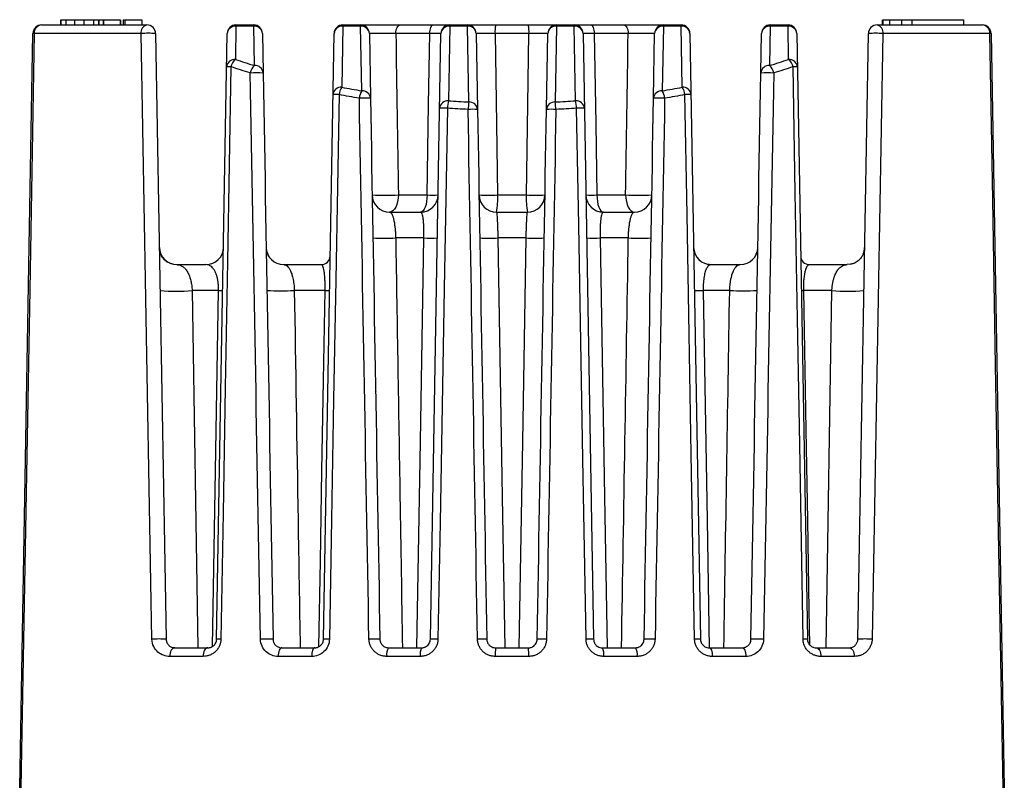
# Paper-space layout '_Izquierda' of a CAD drawing. Header units: millimetres. Extents: x -41 to 41, y -37.2 to 55.1.
# Tile 2 of 2: x -28.2 to 28.2, y 11.3 to 55.1. Entities that reach past the tile are written whole.
import ezdxf

# ---------------------------------------------------------------- set-up
doc = ezdxf.new("R2010")
doc.units = ezdxf.units.MM

psp = doc.layouts.new('_Izquierda')

# ---------------------------------------------------------------- linework, layer by layer
at = {"color": 7, "linetype": 'Continuous', "lineweight": 25}
for p, q in [((-26.897, 54.806), (-20.88, 54.806)), ((-25.819, 55.106), (-25.819, 54.806)), ((-25.792, 55.106), (-25.792, 54.806)), ((-25.519, 55.106), (-25.519, 54.806)), ((-25.027, 55.106), (-25.027, 54.806)), ((-24.481, 55.106), (-24.481, 54.806)), ((-23.934, 55.106), (-23.934, 54.806)), ((-23.638, 55.106), (-23.638, 54.806)), ((-23.63, 55.106), (-23.63, 54.806)), ((-23.63, 55.106), (-23.63, 54.806)), ((-23.622, 55.106), (-23.622, 54.806)), ((-23.37, 55.106), (-23.37, 54.806)), ((-23.37, 55.106), (-23.369, 55.106)), ((-23.366, 55.106), (-23.366, 54.806)), ((-23.366, 55.106), (-22.404, 55.106)), ((-23.366, 55.106), (-23.366, 54.806)), ((-22.404, 55.106), (-22.404, 54.806)), ((-22.39, 55.106), (-22.39, 54.806)), ((-22.231, 55.106), (-22.231, 54.806)), ((-22.231, 55.106), (-22.185, 55.106)), ((-22.133, 55.106), (-22.133, 54.806)), ((-22.133, 55.106), (-21.17, 55.106)), ((-22.133, 55.106), (-22.133, 54.806)), ((-21.17, 55.106), (-21.17, 54.806)), ((-15.786, 54.739), (-15.82, 52.838)), ((-15.786, 54.806), (-15.786, 54.739)), ((-15.786, 54.806), (-14.769, 54.806)), ((-14.769, 54.739), (-15.786, 54.739)), ((-14.769, 54.806), (-14.769, 54.739)), ((-14.73, 52.484), (-14.769, 54.739)), ((-9.675, 54.739), (-9.736, 51.247)), ((-9.675, 54.739), (-9.675, 54.806)), ((-9.675, 54.806), (-8.658, 54.806)), ((-8.658, 54.739), (-9.675, 54.739)), ((-8.658, 54.739), (-8.658, 54.806)), ((-8.594, 51.044), (-8.658, 54.739)), ((-6.384, 54.806), (-4.516, 54.806)), ((-3.564, 54.739), (-3.639, 50.47)), ((-3.564, 54.806), (-3.564, 54.739)), ((-3.564, 54.806), (-2.547, 54.806)), ((-2.547, 54.739), (-3.564, 54.739)), ((-2.547, 54.806), (-2.547, 54.739)), ((-2.471, 50.403), (-2.547, 54.739)), ((-0.934, 54.806), (0.934, 54.806)), ((2.547, 54.739), (2.471, 50.403)), ((2.547, 54.806), (2.547, 54.739)), ((2.547, 54.806), (3.564, 54.806)), ((3.564, 54.739), (2.547, 54.739)), ((3.564, 54.806), (3.564, 54.739)), ((3.639, 50.47), (3.564, 54.739)), ((4.516, 54.806), (6.384, 54.806)), ((8.658, 54.739), (8.594, 51.044)), ((8.658, 54.806), (8.658, 54.739)), ((8.658, 54.806), (9.675, 54.806)), ((9.675, 54.739), (8.658, 54.739)), ((9.675, 54.806), (9.675, 54.739)), ((9.736, 51.247), (9.675, 54.739)), ((14.769, 54.739), (14.73, 52.484)), ((14.769, 54.806), (15.786, 54.806)), ((14.769, 54.806), (14.769, 54.739)), ((15.786, 54.739), (14.769, 54.739)), ((15.786, 54.806), (15.786, 54.739)), ((15.82, 52.838), (15.786, 54.739)), ((20.88, 54.806), (26.897, 54.806)), ((21.17, 55.106), (21.17, 54.806)), ((21.208, 55.106), (21.208, 54.806)), ((21.588, 55.106), (21.588, 54.806)), ((22.273, 55.106), (22.273, 54.806)), ((22.859, 55.106), (22.859, 54.806)), ((22.859, 55.106), (25.819, 55.106)), ((25.812, 55.106), (25.812, 54.806)), ((25.819, 55.106), (25.819, 54.806)), ((-28.149, 11.206), (-27.397, 54.314)), ((-21.213, 54.314), (-27.325, 54.314)), ((-16.891, 19.697), (-16.286, 54.314)), ((-14.269, 54.314), (-14.23, 52.06)), ((-10.779, 19.697), (-10.175, 54.314)), ((-8.158, 54.314), (-8.094, 50.62)), ((-4.699, 54.314), (-6.642, 54.314)), ((-4.668, 19.697), (-4.064, 54.314)), ((-2.047, 54.314), (-1.971, 49.979)), ((0.972, 54.314), (-0.972, 54.314)), ((1.971, 49.979), (2.047, 54.314)), ((4.064, 54.314), (4.668, 19.697)), ((6.642, 54.314), (4.699, 54.314)), ((8.094, 50.62), (8.158, 54.314)), ((10.175, 54.314), (10.779, 19.697)), ((14.23, 52.06), (14.269, 54.314)), ((16.286, 54.314), (16.891, 19.697)), ((27.325, 54.314), (21.213, 54.314)), ((27.397, 54.314), (28.149, 11.206)), ((-6.498, 45.088), (-4.852, 45.088)), ((-0.823, 45.088), (0.823, 45.088)), ((4.852, 45.088), (6.498, 45.088)), ((-6.997, 44.106), (-5.225, 44.106)), ((-0.886, 44.106), (0.886, 44.106)), ((5.225, 44.106), (6.997, 44.106)), ((-5.039, 42.632), (-6.652, 42.632)), ((0.807, 42.632), (-0.807, 42.632)), ((6.652, 42.632), (5.039, 42.632)), ((-19.953, 41.486), (-20.092, 41.726)), ((13.981, 41.725), (13.94, 41.657)), ((-19.167, 41.106), (-17.5, 41.106)), ((-13.056, 41.106), (-10.897, 41.106)), ((11.388, 41.106), (13.056, 41.106)), ((17.008, 41.106), (19.167, 41.106)), ((-16.781, 39.632), (-18.294, 39.632)), ((-18.294, 39.632), (-17.965, 19.206)), ((-10.689, 39.632), (-12.448, 39.632)), ((12.448, 39.632), (10.935, 39.632)), ((18.294, 39.632), (16.664, 39.632)), ((17.965, 19.206), (18.294, 39.632)), ((-7.765, 33.819), (-7.824, 33.856)), ((-19.276, 19.206), (-17.391, 19.206)), ((-13.165, 19.206), (-11.279, 19.206)), ((-7.054, 19.206), (-5.168, 19.206)), ((-0.943, 19.206), (0.943, 19.206)), ((5.168, 19.206), (7.054, 19.206)), ((11.279, 19.206), (13.165, 19.206)), ((17.391, 19.206), (19.276, 19.206)), ((-17.662, 18.714), (-19.577, 18.714)), ((-11.456, 18.714), (-13.371, 18.714)), ((-5.249, 18.714), (-7.164, 18.714)), ((0.958, 18.714), (-0.958, 18.714)), ((7.164, 18.714), (5.249, 18.714)), ((13.371, 18.714), (11.456, 18.714)), ((19.577, 18.714), (17.662, 18.714)), ((-28.133, 12.157), (-28.153, 11.376)), ((28.133, 12.157), (28.153, 11.376)), ((-28.153, 11.376), (-28.146, 11.375)), ((-28.148, 11.561), (-28.143, 11.561)), ((28.143, 11.561), (28.148, 11.561)), ((28.146, 11.375), (28.153, 11.376))]:
    psp.add_line(p, q, dxfattribs=at)
at = {"color": 7, "linetype": 'Continuous', "lineweight": 25, "flags": 128}
for points in [[(-6.642, 54.314), (-6.636, 54.411), (-6.621, 54.503), (-6.597, 54.588), (-6.565, 54.662), (-6.526, 54.723), (-6.481, 54.768), (-6.434, 54.796), (-6.384, 54.806)], [(-4.699, 54.314), (-4.695, 54.411), (-4.684, 54.503), (-4.667, 54.588), (-4.644, 54.662), (-4.617, 54.723), (-4.585, 54.768), (-4.551, 54.796), (-4.516, 54.806)], [(4.516, 54.806), (4.551, 54.796), (4.585, 54.768), (4.617, 54.723), (4.644, 54.662), (4.667, 54.588), (4.684, 54.503), (4.695, 54.411), (4.699, 54.314)], [(6.384, 54.806), (6.434, 54.796), (6.481, 54.768), (6.526, 54.723), (6.565, 54.662), (6.597, 54.588), (6.621, 54.503), (6.636, 54.411), (6.642, 54.314)], [(-27.325, 54.314), (-27.581, 39.657), (-27.747, 30.174), (-27.913, 20.69), (-28.079, 11.206)], [(-4.852, 45.088), (-4.766, 50.255), (-4.699, 54.314)], [(-0.972, 54.314), (-0.888, 49.148), (-0.823, 45.088)], [(0.823, 45.088), (0.906, 50.255), (0.972, 54.314)], [(4.699, 54.314), (4.785, 49.148), (4.852, 45.088)], [(28.079, 11.206), (27.823, 25.863), (27.657, 35.347), (27.491, 44.831), (27.325, 54.314)], [(-16.071, 52.414), (-16.267, 41.29), (-16.394, 34.092), (-16.52, 26.895), (-16.647, 19.697)], [(16.647, 19.697), (16.451, 30.821), (16.324, 38.018), (16.198, 45.216), (16.071, 52.414)], [(-9.891, 50.823), (-10.078, 40.24), (-10.199, 33.393), (-10.319, 26.545), (-10.44, 19.697)], [(10.44, 19.697), (10.253, 30.28), (10.133, 37.128), (10.012, 43.975), (9.891, 50.823)], [(-3.697, 50.045), (-3.879, 39.727), (-3.997, 33.05), (-4.115, 26.374), (-4.234, 19.697)], [(4.234, 19.697), (4.051, 30.015), (3.933, 36.692), (3.815, 43.369), (3.697, 50.045)], [(-6.498, 45.088), (-6.509, 44.896), (-6.539, 44.711), (-6.585, 44.541), (-6.647, 44.392), (-6.723, 44.271), (-6.808, 44.18), (-6.901, 44.125), (-6.997, 44.106)], [(-4.852, 45.088), (-4.861, 44.896), (-4.883, 44.711), (-4.917, 44.541), (-4.964, 44.392), (-5.02, 44.271), (-5.084, 44.18), (-5.153, 44.125), (-5.225, 44.106)], [(4.852, 45.088), (4.861, 44.896), (4.883, 44.711), (4.917, 44.541), (4.964, 44.392), (5.02, 44.271), (5.084, 44.18), (5.153, 44.125), (5.225, 44.106)], [(6.498, 45.088), (6.509, 44.896), (6.539, 44.711), (6.585, 44.541), (6.647, 44.392), (6.723, 44.271), (6.808, 44.18), (6.901, 44.125), (6.997, 44.106)], [(-5.434, 19.206), (-5.235, 31.001), (-5.039, 42.632)], [(-0.807, 42.632), (-0.56, 27.828), (-0.416, 19.206)], [(0.416, 19.206), (0.613, 31.001), (0.807, 42.632)], [(5.039, 42.632), (5.288, 27.828), (5.434, 19.206)], [(19.508, 41.166), (19.36, 41.125), (19.167, 41.106)], [(-17.132, 19.284), (-16.959, 29.321), (-16.781, 39.632)], [(-11.04, 19.276), (-10.956, 24.165), (-10.867, 29.321), (-10.778, 34.476), (-10.689, 39.632)], [(10.935, 39.632), (11.159, 26.508), (11.284, 19.206)], [(16.664, 39.632), (16.803, 31.664), (16.892, 26.508), (16.982, 21.353), (17.016, 19.376)], [(-19.276, 19.206), (-19.334, 19.196), (-19.39, 19.168), (-19.442, 19.123), (-19.487, 19.062), (-19.525, 18.988), (-19.553, 18.903), (-19.57, 18.811), (-19.577, 18.714)], [(-17.391, 19.206), (-17.443, 19.196), (-17.493, 19.168), (-17.54, 19.123), (-17.581, 19.062), (-17.615, 18.988), (-17.64, 18.903), (-17.656, 18.811), (-17.662, 18.714)], [(-13.165, 19.206), (-13.205, 19.196), (-13.243, 19.168), (-13.278, 19.123), (-13.309, 19.062), (-13.335, 18.988), (-13.354, 18.903), (-13.366, 18.811), (-13.371, 18.714)], [(-11.279, 19.206), (-11.313, 19.196), (-11.346, 19.168), (-11.376, 19.123), (-11.403, 19.062), (-11.425, 18.988), (-11.441, 18.903), (-11.452, 18.811), (-11.456, 18.714)], [(11.279, 19.206), (11.313, 19.196), (11.346, 19.168), (11.376, 19.123), (11.403, 19.062), (11.425, 18.988), (11.441, 18.903), (11.452, 18.811), (11.456, 18.714)], [(13.165, 19.206), (13.205, 19.196), (13.243, 19.168), (13.278, 19.123), (13.309, 19.062), (13.335, 18.988), (13.354, 18.903), (13.366, 18.811), (13.371, 18.714)], [(17.391, 19.206), (17.443, 19.196), (17.493, 19.168), (17.54, 19.123), (17.581, 19.062), (17.615, 18.988), (17.64, 18.903), (17.656, 18.811), (17.662, 18.714)], [(19.276, 19.206), (19.334, 19.196), (19.39, 19.168), (19.442, 19.123), (19.487, 19.062), (19.525, 18.988), (19.553, 18.903), (19.57, 18.811), (19.577, 18.714)]]:
    psp.add_lwpolyline(points, dxfattribs=at)
at = {"color": 7, "linetype": 'Continuous', "lineweight": 25}
for centre, radius, start, end in [((-26.897, 54.306), 0.5, 90, 179), ((-26.859, 54.34), 0.467, 94.6584, 183.1805), ((-20.778, 54.378), 0.44, 103.4695, 188.3538), ((-20.88, 54.306), 0.5, 1, 90), ((-15.786, 54.306), 0.5, 90, 179), ((-15.819, 54.271), 0.469, 85.9672, 174.6755), ((-14.769, 54.306), 0.5, 1, 90), ((-14.736, 54.271), 0.469, 5.3245, 94.0328), ((-9.675, 54.306), 0.5, 90, 179), ((-9.708, 54.271), 0.469, 85.9672, 174.6755), ((-8.658, 54.306), 0.5, 1, 90), ((-8.625, 54.271), 0.469, 5.3245, 94.0328), ((-3.564, 54.306), 0.5, 90, 179), ((-3.597, 54.271), 0.469, 85.9672, 174.6755), ((-2.547, 54.306), 0.5, 1, 90), ((-2.514, 54.271), 0.469, 5.3245, 94.0328), ((0.673, 54.435), 1.649, 167.0112, 184.1968), ((-0.673, 54.435), 1.649, 355.8032, 12.9888), ((2.547, 54.306), 0.5, 90, 179), ((2.514, 54.271), 0.469, 85.9672, 174.6755), ((3.564, 54.306), 0.5, 1, 90), ((3.597, 54.271), 0.469, 5.3245, 94.0328), ((8.658, 54.306), 0.5, 90, 179), ((8.625, 54.271), 0.469, 85.9672, 174.6755), ((9.675, 54.306), 0.5, 1, 90), ((9.708, 54.271), 0.469, 5.3245, 94.0328), ((14.769, 54.306), 0.5, 90, 179), ((14.736, 54.271), 0.469, 85.9672, 174.6755), ((15.786, 54.306), 0.5, 1, 90), ((15.819, 54.271), 0.469, 5.3245, 94.0328), ((20.88, 54.306), 0.5, 90, 179), ((20.778, 54.378), 0.44, 351.6462, 76.5305), ((26.859, 54.34), 0.467, 356.8195, 85.3416), ((26.897, 54.306), 0.5, 1, 90), ((-27.361, 52.768), 1.547, 88.6732, 91.3268), ((-20.797, 48.432), 5.897, 85.953, 94.047), ((20.797, 48.432), 5.897, 85.953, 94.047), ((27.361, 52.768), 1.547, 88.6732, 91.3268), ((-15.853, 52.37), 0.469, 85.9672, 174.6755), ((-16.195, 47.756), 4.66, 88.4732, 91.5268), ((-15.299, 52.242), 0.791, 131.1722, 167.4871), ((-14.16, 51.892), 0.821, 133.9372, 168.2573), ((-14.697, 52.016), 0.469, 5.3245, 94.0328), ((14.697, 52.016), 0.469, 85.9672, 174.6755), ((14.16, 51.892), 0.821, 11.7427, 46.0628), ((15.853, 52.37), 0.469, 5.3245, 94.0328), ((15.299, 52.242), 0.791, 12.5129, 48.8278), ((16.195, 47.756), 4.66, 88.4732, 91.5268), ((-14.597, 45.09), 6.979, 86.9851, 93.0149), ((14.597, 45.09), 6.979, 86.9851, 93.0149), ((-9.769, 50.78), 0.469, 85.9672, 174.6755), ((-8.83, 50.677), 1.071, 147.7969, 172.1315), ((9.769, 50.78), 0.469, 5.3245, 94.0328), ((8.83, 50.677), 1.071, 7.8685, 32.2031), ((-10.064, 44.914), 5.912, 88.327, 91.673), ((-7.56, 50.478), 1.179, 151.26, 173.0595), ((-8.561, 50.577), 0.469, 5.3245, 94.0328), ((8.561, 50.577), 0.469, 85.9672, 174.6755), ((7.56, 50.478), 1.179, 6.9405, 28.74), ((10.064, 44.914), 5.912, 88.327, 91.673), ((-8.412, 43.218), 7.409, 87.5381, 92.4619), ((-3.672, 50.002), 0.469, 85.9672, 174.6755), ((-1.164, 49.917), 2.535, 167.3981, 177.0864), ((1.177, 49.852), 3.689, 171.4035, 178.0248), ((-2.438, 49.935), 0.469, 5.3245, 94.0328), ((2.438, 49.935), 0.469, 85.9672, 174.6755), ((-1.177, 49.852), 3.689, 1.9752, 8.5965), ((3.672, 50.002), 0.469, 5.3245, 94.0328), ((1.164, 49.917), 2.535, 2.9136, 12.6019), ((8.412, 43.218), 7.409, 87.5381, 92.4619), ((-3.918, 43.237), 6.812, 88.1404, 91.8596), ((-2.241, 42.657), 7.327, 87.8915, 92.1085), ((2.241, 42.657), 7.327, 87.8915, 92.1085), ((3.918, 43.237), 6.812, 88.1404, 91.8596), ((-6.997, 45.106), 1, 181, 270), ((-7.248, 58.786), 13.718, 266.8685, 273.1315), ((-5.225, 45.106), 1, 270, 359), ((-4.539, 56.167), 11.083, 268.3784, 271.6216), ((-0.886, 45.106), 1, 181, 270), ((-1.354, 59.682), 14.603, 267.9142, 272.0858), ((-4.734, 44.846), 3.919, 349.104, 3.5373), ((4.734, 44.846), 3.919, 176.4627, 190.896), ((1.354, 59.682), 14.603, 267.9142, 272.0858), ((0.886, 45.106), 1, 270, 359), ((5.225, 45.106), 1, 181, 270), ((4.539, 56.167), 11.083, 268.3784, 271.6216), ((7.248, 58.786), 13.718, 266.8685, 273.1315), ((6.997, 45.106), 1, 270, 359), ((-7.303, 57.376), 14.758, 267.4708, 272.5292), ((-4.653, 55.284), 12.658, 268.2557, 271.7443), ((-1.325, 57.125), 14.502, 267.952, 272.048), ((1.325, 57.125), 14.502, 267.952, 272.048), ((4.653, 55.284), 12.658, 268.2557, 271.7443), ((7.303, 57.376), 14.758, 267.4708, 272.5292), ((-19.167, 42.106), 1, 181, 270), ((-17.5, 42.106), 1, 270, 359), ((-13.056, 42.106), 1, 181, 270), ((11.388, 42.106), 1, 181, 270), ((13.056, 42.106), 1, 270, 359), ((19.167, 42.106), 1, 336.2447, 359), ((-10.897, 41.606), 0.5, 270, 359), ((17.008, 41.606), 0.5, 181, 270), ((-19.209, 48.08), 8.498, 263.8177, 276.1823), ((-16.662, 44.595), 4.965, 268.6261, 271.3739), ((-13.23, 52.692), 13.083, 266.5713, 273.4287), ((-10.56, 44.42), 4.79, 268.461, 271.539), ((10.683, 49.048), 9.419, 268.4686, 271.5314), ((13.23, 52.692), 13.083, 266.5713, 273.4287), ((16.603, 42.164), 2.533, 268.6233, 271.3767), ((19.209, 48.08), 8.498, 263.8177, 276.1823), ((-20.184, 13.587), 6.123, 86.1764, 93.8236), ((20.184, 13.587), 6.123, 86.1764, 93.8236), ((-16.769, 15.104), 4.594, 88.4792, 91.5208), ((-14.026, 12.637), 7.07, 87.0762, 92.9238), ((-10.61, 13.853), 5.846, 88.3369, 91.6631), ((-7.867, 12.281), 7.423, 87.5844, 92.4156), ((-6.527, 18.83), 0.648, 144.4912, 190.2365), ((-4.432, 18.832), 0.826, 153.1264, 188.2174), ((-4.451, 12.943), 6.757, 88.1563, 91.8437), ((-1.708, 12.405), 7.297, 87.9178, 92.0822), ((3.199, 18.836), 4.159, 174.8959, 181.6715), ((-3.199, 18.836), 4.159, 358.3285, 5.1041), ((1.708, 12.405), 7.297, 87.9178, 92.0822), ((4.451, 12.943), 6.757, 88.1563, 91.8437), ((4.432, 18.832), 0.826, 351.7826, 26.8736), ((6.527, 18.83), 0.648, 349.7635, 35.5088), ((7.867, 12.281), 7.423, 87.5844, 92.4156), ((10.61, 13.853), 5.846, 88.3369, 91.6631), ((14.026, 12.637), 7.07, 87.0762, 92.9238), ((16.769, 15.104), 4.594, 88.4792, 91.5208)]:
    psp.add_arc(centre, radius, start, end, dxfattribs=at)
for points in [[(-25.792, 55.106), (-25.745, 55.106), (-25.655, 55.106), (-25.519, 55.106)], [(-25.519, 55.106), (-25.381, 55.106), (-25.217, 55.106), (-25.027, 55.106)], [(-25.027, 55.106), (-24.846, 55.106), (-24.665, 55.106), (-24.481, 55.106)], [(-24.481, 55.106), (-24.271, 55.106), (-24.087, 55.106), (-23.934, 55.106)], [(-23.934, 55.106), (-23.769, 55.106), (-23.67, 55.106), (-23.638, 55.106)], [(21.208, 55.106), (21.27, 55.106), (21.4, 55.106), (21.588, 55.106)], [(21.588, 55.106), (21.778, 55.106), (22.008, 55.106), (22.273, 55.106)], [(22.273, 55.106), (22.463, 55.106), (22.656, 55.106), (22.859, 55.106)], [(-20.593, 19.697), (-20.799, 31.237), (-21.006, 42.776), (-21.213, 54.314)], [(-20.38, 54.314), (-20.179, 42.776), (-19.977, 31.237), (-19.776, 19.697)], [(-6.642, 54.314), (-6.594, 51.239), (-6.546, 48.164), (-6.498, 45.088)], [(6.498, 45.088), (6.546, 48.164), (6.594, 51.239), (6.642, 54.314)], [(19.776, 19.697), (19.977, 31.237), (20.179, 42.776), (20.38, 54.314)], [(21.213, 54.314), (21.006, 42.776), (20.799, 31.237), (20.593, 19.697)], [(-14.964, 52.06), (-15.338, 52.174), (-15.707, 52.292), (-16.071, 52.414)], [(-15.82, 52.838), (-15.461, 52.716), (-15.097, 52.598), (-14.73, 52.484)], [(14.73, 52.484), (15.097, 52.598), (15.461, 52.716), (15.82, 52.838)], [(16.071, 52.414), (15.707, 52.292), (15.338, 52.174), (14.964, 52.06)], [(-14.386, 19.697), (-14.579, 30.485), (-14.771, 41.272), (-14.964, 52.06)], [(-14.23, 52.06), (-14.042, 41.272), (-13.853, 30.485), (-13.665, 19.697)], [(13.665, 19.697), (13.853, 30.485), (14.042, 41.272), (14.23, 52.06)], [(14.964, 52.06), (14.771, 41.272), (14.579, 30.485), (14.386, 19.697)], [(-9.736, 51.247), (-9.358, 51.176), (-8.977, 51.108), (-8.594, 51.044)], [(8.594, 51.044), (8.977, 51.108), (9.358, 51.176), (9.736, 51.247)], [(-8.73, 50.62), (-9.12, 50.684), (-9.507, 50.751), (-9.891, 50.823)], [(9.891, 50.823), (9.507, 50.751), (9.12, 50.684), (8.73, 50.62)], [(-8.18, 19.697), (-8.363, 30.005), (-8.547, 40.312), (-8.73, 50.62)], [(-8.094, 50.62), (-7.914, 40.312), (-7.734, 30.005), (-7.554, 19.697)], [(-3.639, 50.47), (-3.25, 50.443), (-2.861, 50.421), (-2.471, 50.403)], [(2.471, 50.403), (2.861, 50.421), (3.25, 50.443), (3.639, 50.47)], [(7.554, 19.697), (7.734, 30.005), (7.914, 40.312), (8.094, 50.62)], [(8.73, 50.62), (8.547, 40.312), (8.363, 30.005), (8.18, 19.697)], [(-2.51, 49.979), (-2.907, 49.997), (-3.302, 50.019), (-3.697, 50.045)], [(-1.973, 19.697), (-2.152, 29.791), (-2.331, 39.885), (-2.51, 49.979)], [(-1.971, 49.979), (-1.795, 39.885), (-1.619, 29.791), (-1.443, 19.697)], [(1.443, 19.697), (1.619, 29.791), (1.795, 39.885), (1.971, 49.979)], [(2.51, 49.979), (2.331, 39.885), (2.152, 29.791), (1.973, 19.697)], [(3.697, 50.045), (3.302, 50.019), (2.907, 49.997), (2.51, 49.979)]]:
    psp.add_open_spline(points, degree=3, dxfattribs=at)
for points, knots in [([(-23.608, 55.106), (-23.606, 55.106), (-23.597, 55.106), (-23.57, 55.106), (-23.533, 55.106), (-23.492, 55.106), (-23.451, 55.106), (-23.415, 55.106), (-23.391, 55.106), (-23.384, 55.106), (-23.383, 55.106)], [0, 0, 0, 0, 0.056426, 0.2089, 0.356801, 0.503886, 0.651042, 0.799212, 0.952305, 1, 1, 1, 1]), ([(-8.658, 54.806), (-8.658, 54.806), (-8.586, 54.806), (-8.386, 54.806), (-8.305, 54.806), (-8.116, 54.806), (-8.011, 54.806), (-7.78, 54.806), (-7.657, 54.806), (-7.402, 54.806), (-7.268, 54.806), (-7.005, 54.806), (-6.872, 54.806), (-6.618, 54.806), (-6.498, 54.806), (-6.384, 54.806)], [0, 0, 0, 0, 0.25, 0.25, 0.375, 0.375, 0.5, 0.5, 0.625, 0.625, 0.75, 0.75, 0.875, 0.875, 1, 1, 1, 1]), ([(-4.516, 54.806), (-4.235, 54.806), (-3.992, 54.806), (-3.74, 54.806), (-3.675, 54.806), (-3.586, 54.806), (-3.564, 54.806), (-3.564, 54.806)], [0, 0, 0, 0, 0.5, 0.5, 0.75, 0.75, 1, 1, 1, 1]), ([(-2.547, 54.806), (-2.547, 54.806), (-2.536, 54.806), (-2.494, 54.806), (-2.462, 54.806), (-2.339, 54.806), (-2.217, 54.806), (-1.991, 54.806), (-1.908, 54.806), (-1.732, 54.806), (-1.639, 54.806), (-1.445, 54.806), (-1.343, 54.806), (-1.14, 54.806), (-1.037, 54.806), (-0.934, 54.806)], [0, 0, 0, 0, 0.125, 0.125, 0.25, 0.25, 0.5, 0.5, 0.625, 0.625, 0.75, 0.75, 0.875, 0.875, 1, 1, 1, 1]), ([(0.934, 54.806), (1.037, 54.806), (1.14, 54.806), (1.344, 54.806), (1.446, 54.806), (1.736, 54.806), (1.917, 54.806), (2.142, 54.806), (2.211, 54.806), (2.33, 54.806), (2.38, 54.806), (2.463, 54.806), (2.494, 54.806), (2.536, 54.806), (2.547, 54.806), (2.547, 54.806)], [0, 0, 0, 0, 0.125, 0.125, 0.25, 0.25, 0.5, 0.5, 0.625, 0.625, 0.75, 0.75, 0.875, 0.875, 1, 1, 1, 1]), ([(3.564, 54.806), (3.564, 54.806), (3.657, 54.806), (3.91, 54.806), (4.012, 54.806), (4.247, 54.806), (4.376, 54.806), (4.516, 54.806)], [0, 0, 0, 0, 0.5, 0.5, 0.75, 0.75, 1, 1, 1, 1]), ([(6.384, 54.806), (6.612, 54.806), (6.875, 54.806), (7.27, 54.806), (7.402, 54.806), (7.659, 54.806), (7.781, 54.806), (8.011, 54.806), (8.118, 54.806), (8.305, 54.806), (8.388, 54.806), (8.52, 54.806), (8.572, 54.806), (8.641, 54.806), (8.658, 54.806), (8.658, 54.806)], [0, 0, 0, 0, 0.25, 0.25, 0.375, 0.375, 0.5, 0.5, 0.625, 0.625, 0.75, 0.75, 0.875, 0.875, 1, 1, 1, 1]), ([(-6.642, 54.314), (-6.668, 54.315), (-6.72, 54.316), (-6.8, 54.317), (-6.878, 54.318), (-6.953, 54.319), (-7.022, 54.32), (-7.085, 54.32), (-7.215, 54.322), (-7.41, 54.323), (-7.655, 54.324), (-7.867, 54.323), (-8.006, 54.322), (-8.093, 54.319), (-8.146, 54.317), (-8.154, 54.315), (-8.158, 54.314)], [0, 0, 0, 0, 0.042981, 0.084333, 0.123539, 0.160124, 0.193669, 0.223813, 0.25026, 0.377539, 0.500077, 0.622395, 0.749471, 0.816977, 0.90226, 1, 1, 1, 1]), ([(-4.064, 54.314), (-4.065, 54.315), (-4.067, 54.315), (-4.085, 54.315), (-4.113, 54.316), (-4.154, 54.316), (-4.206, 54.316), (-4.269, 54.316), (-4.342, 54.316), (-4.423, 54.316), (-4.51, 54.315), (-4.602, 54.315), (-4.667, 54.315), (-4.699, 54.314)], [0, 0, 0, 0, 0.086887, 0.176107, 0.267228, 0.359759, 0.453157, 0.546847, 0.640244, 0.732775, 0.823896, 0.913114, 1, 1, 1, 1]), ([(-0.972, 54.314), (-1.004, 54.315), (-1.069, 54.315), (-1.166, 54.316), (-1.261, 54.317), (-1.353, 54.317), (-1.44, 54.318), (-1.522, 54.318), (-1.597, 54.318), (-1.665, 54.319), (-1.745, 54.319), (-1.833, 54.318), (-1.922, 54.318), (-1.992, 54.317), (-2.038, 54.316), (-2.044, 54.315), (-2.047, 54.314)], [0, 0, 0, 0, 0.05907, 0.11814, 0.176809, 0.234682, 0.291381, 0.346556, 0.399897, 0.451138, 0.500061, 0.589781, 0.686428, 0.788401, 0.893683, 1, 1, 1, 1]), ([(2.047, 54.314), (2.046, 54.315), (2.044, 54.315), (2.03, 54.316), (2.007, 54.317), (1.975, 54.317), (1.936, 54.318), (1.89, 54.318), (1.84, 54.318), (1.786, 54.319), (1.712, 54.319), (1.611, 54.318), (1.473, 54.318), (1.316, 54.317), (1.146, 54.316), (1.03, 54.315), (0.972, 54.314)], [0, 0, 0, 0, 0.059071, 0.118141, 0.176811, 0.234684, 0.291383, 0.346558, 0.399898, 0.451139, 0.500061, 0.589783, 0.68643, 0.788404, 0.893684, 1, 1, 1, 1]), ([(4.699, 54.314), (4.667, 54.315), (4.602, 54.315), (4.51, 54.315), (4.423, 54.316), (4.342, 54.316), (4.269, 54.316), (4.206, 54.316), (4.154, 54.316), (4.113, 54.316), (4.085, 54.315), (4.067, 54.315), (4.065, 54.315), (4.064, 54.314)], [0, 0, 0, 0, 0.086886, 0.176104, 0.267225, 0.359756, 0.453153, 0.546843, 0.640241, 0.732772, 0.823893, 0.913113, 1, 1, 1, 1]), ([(8.158, 54.314), (8.157, 54.315), (8.156, 54.316), (8.144, 54.317), (8.126, 54.318), (8.103, 54.319), (8.078, 54.32), (8.051, 54.32), (7.989, 54.322), (7.868, 54.323), (7.656, 54.324), (7.411, 54.323), (7.187, 54.322), (6.99, 54.319), (6.817, 54.317), (6.703, 54.315), (6.642, 54.314)], [0, 0, 0, 0, 0.042982, 0.084334, 0.12354, 0.160126, 0.19367, 0.223813, 0.25026, 0.377542, 0.500077, 0.622397, 0.749471, 0.816979, 0.902261, 1, 1, 1, 1]), ([(-6.997, 44.106), (-6.988, 44.105), (-6.97, 44.103), (-6.945, 44.089), (-6.921, 44.068), (-6.899, 44.041), (-6.865, 43.989), (-6.822, 43.891), (-6.771, 43.717), (-6.728, 43.5), (-6.696, 43.266), (-6.674, 43.043), (-6.66, 42.84), (-6.654, 42.701), (-6.652, 42.632)], [0, 0, 0, 0, 0.055655, 0.108506, 0.158542, 0.205754, 0.250132, 0.379572, 0.499876, 0.627644, 0.749513, 0.834293, 0.917666, 1, 1, 1, 1]), ([(-5.039, 42.632), (-5.038, 42.671), (-5.036, 42.75), (-5.035, 42.867), (-5.035, 42.983), (-5.037, 43.097), (-5.04, 43.209), (-5.044, 43.316), (-5.05, 43.42), (-5.057, 43.518), (-5.065, 43.611), (-5.079, 43.737), (-5.102, 43.881), (-5.133, 43.994), (-5.164, 44.061), (-5.193, 44.098), (-5.214, 44.103), (-5.225, 44.106)], [0, 0, 0, 0, 0.048791, 0.097738, 0.146884, 0.196272, 0.245944, 0.295938, 0.346294, 0.397048, 0.448234, 0.499883, 0.621378, 0.749389, 0.827086, 0.910626, 1, 1, 1, 1]), ([(-0.886, 44.106), (-0.885, 44.105), (-0.883, 44.103), (-0.879, 44.089), (-0.875, 44.067), (-0.871, 44.035), (-0.865, 43.976), (-0.857, 43.868), (-0.847, 43.694), (-0.837, 43.495), (-0.828, 43.289), (-0.82, 43.073), (-0.813, 42.853), (-0.809, 42.705), (-0.807, 42.632)], [0, 0, 0, 0, 0.050028, 0.100059, 0.150092, 0.200126, 0.250163, 0.372294, 0.499805, 0.606086, 0.709242, 0.809277, 0.906195, 1, 1, 1, 1]), ([(0.807, 42.632), (0.808, 42.672), (0.81, 42.753), (0.814, 42.875), (0.818, 42.997), (0.822, 43.118), (0.827, 43.238), (0.831, 43.355), (0.836, 43.468), (0.841, 43.576), (0.848, 43.71), (0.857, 43.863), (0.866, 43.986), (0.874, 44.059), (0.88, 44.098), (0.884, 44.103), (0.886, 44.106)], [0, 0, 0, 0, 0.051706, 0.104371, 0.157998, 0.212586, 0.268137, 0.324652, 0.38213, 0.440573, 0.499981, 0.616836, 0.749448, 0.832964, 0.916482, 1, 1, 1, 1]), ([(5.225, 44.106), (5.218, 44.105), (5.205, 44.103), (5.187, 44.089), (5.169, 44.067), (5.153, 44.039), (5.13, 43.983), (5.102, 43.881), (5.075, 43.713), (5.056, 43.523), (5.044, 43.32), (5.036, 43.1), (5.034, 42.869), (5.037, 42.711), (5.039, 42.632)], [0, 0, 0, 0, 0.054216, 0.106342, 0.156377, 0.204317, 0.250164, 0.378258, 0.49986, 0.602751, 0.703914, 0.803629, 0.902212, 1, 1, 1, 1]), ([(6.652, 42.632), (6.653, 42.666), (6.655, 42.735), (6.66, 42.838), (6.667, 42.939), (6.674, 43.04), (6.683, 43.139), (6.7, 43.294), (6.728, 43.499), (6.771, 43.716), (6.822, 43.891), (6.869, 43.999), (6.914, 44.063), (6.954, 44.099), (6.982, 44.103), (6.997, 44.106)], [0, 0, 0, 0, 0.041001, 0.082215, 0.123689, 0.16547, 0.207604, 0.250133, 0.371928, 0.49965, 0.61991, 0.74933, 0.825013, 0.908585, 1, 1, 1, 1]), ([(-6.652, 42.632), (-6.57, 37.697), (-6.442, 29.889), (-6.313, 22.08), (-6.266, 19.206)], [0, 0, 0, 0, 0.631923, 1, 1, 1, 1]), ([(6.266, 19.206), (6.33, 23.137), (6.459, 30.946), (6.588, 38.755), (6.652, 42.632)], [0, 0, 0, 0, 0.503489, 1, 1, 1, 1]), ([(-19.347, 41.122), (-19.377, 41.128), (-19.432, 41.139), (-19.54, 41.173), (-19.654, 41.225), (-19.77, 41.3), (-19.877, 41.393), (-19.969, 41.5), (-20.044, 41.617), (-20.075, 41.687), (-20.092, 41.726)], [0, 0, 0, 0, 0.1476, 0.271284, 0.378089, 0.477576, 0.580753, 0.697594, 0.835587, 1, 1, 1, 1]), ([(-13.787, 41.43), (-13.798, 41.439), (-13.89, 41.516), (-13.938, 41.627), (-13.981, 41.725)], [0, 0, 0, 0, 0.117525, 1, 1, 1, 1]), ([(20.092, 41.726), (20.082, 41.701), (20.063, 41.657), (20.012, 41.565), (19.952, 41.48), (19.895, 41.415), (19.831, 41.351), (19.736, 41.275), (19.61, 41.203), (19.474, 41.149), (19.392, 41.132), (19.347, 41.122)], [0, 0, 0, 0, 0.14615, 0.26625, 0.369054, 0.417945, 0.467173, 0.571914, 0.692581, 0.83425, 1, 1, 1, 1]), ([(-19.167, 41.106), (-19.143, 41.105), (-19.096, 41.103), (-19.021, 41.089), (-18.948, 41.064), (-18.875, 41.028), (-18.804, 40.98), (-18.734, 40.92), (-18.667, 40.848), (-18.604, 40.763), (-18.545, 40.666), (-18.491, 40.56), (-18.444, 40.445), (-18.403, 40.325), (-18.368, 40.198), (-18.34, 40.064), (-18.317, 39.925), (-18.301, 39.781), (-18.296, 39.681), (-18.294, 39.632)], [0, 0, 0, 0, 0.092889, 0.181912, 0.267055, 0.348303, 0.425645, 0.499073, 0.569224, 0.634263, 0.694218, 0.74915, 0.796977, 0.840138, 0.878877, 0.913565, 0.944751, 0.973215, 1, 1, 1, 1]), ([(-16.781, 39.632), (-16.78, 39.66), (-16.78, 39.715), (-16.781, 39.798), (-16.785, 39.881), (-16.791, 39.962), (-16.798, 40.043), (-16.808, 40.121), (-16.82, 40.198), (-16.834, 40.274), (-16.85, 40.347), (-16.868, 40.417), (-16.888, 40.486), (-16.91, 40.551), (-16.934, 40.614), (-16.96, 40.673), (-16.987, 40.73), (-17.017, 40.783), (-17.048, 40.832), (-17.099, 40.903), (-17.174, 40.982), (-17.275, 41.053), (-17.385, 41.098), (-17.46, 41.103), (-17.5, 41.106)], [0, 0, 0, 0, 0.019778, 0.039736, 0.06008, 0.081002, 0.102679, 0.125267, 0.148904, 0.173706, 0.199771, 0.227181, 0.256005, 0.286297, 0.318102, 0.351456, 0.386387, 0.422916, 0.461058, 0.500827, 0.608461, 0.727602, 0.858163, 1, 1, 1, 1]), ([(-13.056, 41.106), (-13.039, 41.105), (-13.005, 41.103), (-12.955, 41.088), (-12.909, 41.065), (-12.847, 41.022), (-12.771, 40.943), (-12.681, 40.796), (-12.6, 40.601), (-12.539, 40.379), (-12.499, 40.174), (-12.475, 39.998), (-12.456, 39.817), (-12.451, 39.693), (-12.448, 39.632)], [0, 0, 0, 0, 0.06793, 0.132153, 0.192632, 0.249338, 0.380503, 0.498857, 0.630591, 0.748475, 0.815529, 0.879249, 0.94043, 1, 1, 1, 1]), ([(-10.689, 39.632), (-10.688, 39.668), (-10.687, 39.74), (-10.687, 39.848), (-10.687, 39.955), (-10.689, 40.06), (-10.692, 40.162), (-10.699, 40.322), (-10.714, 40.53), (-10.74, 40.742), (-10.774, 40.909), (-10.81, 41.021), (-10.852, 41.092), (-10.881, 41.101), (-10.897, 41.106)], [0, 0, 0, 0, 0.040945, 0.082046, 0.123411, 0.16515, 0.207365, 0.250155, 0.370828, 0.499887, 0.619514, 0.750041, 0.866917, 1, 1, 1, 1]), ([(11.388, 41.106), (11.373, 41.105), (11.344, 41.103), (11.301, 41.087), (11.261, 41.064), (11.224, 41.031), (11.189, 40.991), (11.156, 40.945), (11.126, 40.893), (11.098, 40.835), (11.067, 40.756), (11.033, 40.648), (10.999, 40.504), (10.973, 40.346), (10.953, 40.177), (10.94, 40), (10.933, 39.817), (10.934, 39.693), (10.935, 39.632)], [0, 0, 0, 0, 0.065184, 0.127941, 0.188257, 0.24612, 0.301525, 0.354471, 0.404966, 0.453023, 0.498666, 0.579896, 0.65709, 0.730645, 0.801061, 0.868942, 0.934994, 1, 1, 1, 1]), ([(11.346, 41.101), (11.258, 41.107), (11.156, 41.114), (11.067, 41.159), (11.056, 41.165)], [0, 0, 0, 0, 0.87266, 1, 1, 1, 1]), ([(12.448, 39.632), (12.449, 39.667), (12.452, 39.736), (12.46, 39.84), (12.469, 39.943), (12.481, 40.044), (12.495, 40.143), (12.512, 40.24), (12.544, 40.397), (12.6, 40.599), (12.681, 40.795), (12.771, 40.942), (12.861, 41.037), (12.958, 41.095), (13.022, 41.102), (13.056, 41.106)], [0, 0, 0, 0, 0.033772, 0.067929, 0.102652, 0.138114, 0.174475, 0.21188, 0.250458, 0.368504, 0.500481, 0.619026, 0.750462, 0.867725, 1, 1, 1, 1]), ([(17.008, 41.106), (16.998, 41.105), (16.979, 41.104), (16.951, 41.092), (16.924, 41.073), (16.887, 41.038), (16.843, 40.971), (16.789, 40.844), (16.741, 40.667), (16.706, 40.46), (16.685, 40.271), (16.673, 40.119), (16.666, 39.961), (16.662, 39.797), (16.664, 39.687), (16.664, 39.632)], [0, 0, 0, 0, 0.066687, 0.130386, 0.191068, 0.24871, 0.379918, 0.497695, 0.632235, 0.748267, 0.804988, 0.857668, 0.907067, 0.954137, 1, 1, 1, 1]), ([(18.294, 39.632), (18.295, 39.658), (18.297, 39.711), (18.303, 39.788), (18.311, 39.865), (18.32, 39.941), (18.332, 40.016), (18.345, 40.089), (18.361, 40.161), (18.378, 40.232), (18.397, 40.3), (18.418, 40.367), (18.44, 40.431), (18.464, 40.494), (18.498, 40.574), (18.545, 40.666), (18.604, 40.763), (18.667, 40.848), (18.747, 40.933), (18.841, 41.01), (18.95, 41.067), (19.061, 41.1), (19.131, 41.104), (19.167, 41.106)], [0, 0, 0, 0, 0.01431, 0.028947, 0.044098, 0.059934, 0.076602, 0.094225, 0.112908, 0.132736, 0.153778, 0.17609, 0.199716, 0.224692, 0.251045, 0.305908, 0.365791, 0.430755, 0.500825, 0.612439, 0.732866, 0.862069, 1, 1, 1, 1]), ([(-12.448, 39.632), (-12.377, 35.257), (-12.266, 28.449), (-12.155, 21.64), (-12.115, 19.206)], [0, 0, 0, 0, 0.642486, 1, 1, 1, 1]), ([(12.115, 19.206), (12.17, 22.577), (12.281, 29.386), (12.392, 36.195), (12.448, 39.632)], [0, 0, 0, 0, 0.49519, 1, 1, 1, 1]), ([(-19.577, 18.714), (-19.697, 18.714), (-19.814, 18.735), (-20.041, 18.817), (-20.148, 18.878), (-20.34, 19.043), (-20.426, 19.148), (-20.551, 19.399), (-20.59, 19.545), (-20.593, 19.697)], [0, 0, 0, 0, 0.25, 0.25, 0.5, 0.5, 0.75, 0.75, 1, 1, 1, 1]), ([(-19.776, 19.697), (-19.775, 19.68), (-19.774, 19.646), (-19.765, 19.595), (-19.751, 19.546), (-19.731, 19.497), (-19.7, 19.437), (-19.65, 19.369), (-19.56, 19.286), (-19.459, 19.235), (-19.355, 19.209), (-19.303, 19.207), (-19.276, 19.206)], [0, 0, 0, 0, 0.043981, 0.090223, 0.139712, 0.193254, 0.251487, 0.365011, 0.50118, 0.749661, 0.874096, 1, 1, 1, 1]), ([(-16.647, 19.697), (-16.648, 19.669), (-16.65, 19.612), (-16.663, 19.528), (-16.682, 19.446), (-16.709, 19.366), (-16.758, 19.251), (-16.844, 19.11), (-16.979, 18.966), (-17.136, 18.852), (-17.305, 18.773), (-17.482, 18.723), (-17.602, 18.717), (-17.662, 18.714)], [0, 0, 0, 0, 0.0499859, 0.0995142, 0.1490797, 0.1991759, 0.2502812, 0.3730901, 0.5001215, 0.6233106, 0.7502859, 0.8741833, 1, 1, 1, 1]), ([(-17.391, 19.206), (-17.369, 19.207), (-17.327, 19.208), (-17.267, 19.22), (-17.212, 19.238), (-17.164, 19.259), (-17.121, 19.284), (-17.066, 19.323), (-17.002, 19.384), (-16.94, 19.48), (-16.9, 19.586), (-16.894, 19.661), (-16.891, 19.697)], [0, 0, 0, 0, 0.104649, 0.200741, 0.288307, 0.367386, 0.438033, 0.500324, 0.648859, 0.778808, 0.894029, 1, 1, 1, 1]), ([(-13.371, 18.714), (-13.497, 18.714), (-13.62, 18.737), (-13.858, 18.828), (-13.966, 18.894), (-14.159, 19.071), (-14.238, 19.177), (-14.352, 19.423), (-14.384, 19.557), (-14.386, 19.697)], [0, 0, 0, 0, 0.25, 0.25, 0.5, 0.5, 0.75, 0.75, 1, 1, 1, 1]), ([(-13.665, 19.697), (-13.664, 19.678), (-13.662, 19.64), (-13.651, 19.584), (-13.633, 19.527), (-13.608, 19.472), (-13.576, 19.419), (-13.536, 19.369), (-13.485, 19.319), (-13.418, 19.271), (-13.338, 19.234), (-13.251, 19.21), (-13.194, 19.207), (-13.165, 19.206)], [0, 0, 0, 0, 0.059917, 0.122714, 0.189078, 0.259591, 0.334738, 0.414921, 0.500471, 0.615189, 0.749785, 0.874375, 1, 1, 1, 1]), ([(-10.44, 19.697), (-10.443, 19.561), (-10.473, 19.429), (-10.583, 19.186), (-10.663, 19.076), (-10.853, 18.899), (-10.965, 18.83), (-11.202, 18.738), (-11.329, 18.714), (-11.456, 18.714)], [0, 0, 0, 0, 0.25, 0.25, 0.5, 0.5, 0.75, 0.75, 1, 1, 1, 1]), ([(-11.279, 19.206), (-11.258, 19.207), (-11.217, 19.208), (-11.159, 19.219), (-11.093, 19.24), (-11.022, 19.274), (-10.944, 19.331), (-10.875, 19.405), (-10.822, 19.496), (-10.787, 19.595), (-10.782, 19.663), (-10.779, 19.697)], [0, 0, 0, 0, 0.093738, 0.177614, 0.251655, 0.382873, 0.500868, 0.635637, 0.762528, 0.883303, 1, 1, 1, 1]), ([(-7.164, 18.714), (-7.197, 18.715), (-7.261, 18.717), (-7.357, 18.731), (-7.451, 18.754), (-7.574, 18.796), (-7.719, 18.869), (-7.873, 18.989), (-8.002, 19.137), (-8.098, 19.31), (-8.164, 19.499), (-8.175, 19.631), (-8.18, 19.697)], [0, 0, 0, 0, 0.062862, 0.125173, 0.187464, 0.250268, 0.375586, 0.500124, 0.624708, 0.749672, 0.875742, 1, 1, 1, 1]), ([(-7.554, 19.697), (-7.553, 19.677), (-7.551, 19.635), (-7.537, 19.572), (-7.516, 19.51), (-7.485, 19.45), (-7.445, 19.392), (-7.393, 19.336), (-7.325, 19.282), (-7.241, 19.239), (-7.148, 19.211), (-7.085, 19.207), (-7.054, 19.206)], [0, 0, 0, 0, 0.074622, 0.152386, 0.233585, 0.318474, 0.407277, 0.500191, 0.613519, 0.749489, 0.874654, 1, 1, 1, 1]), ([(-4.234, 19.697), (-4.235, 19.664), (-4.238, 19.599), (-4.255, 19.502), (-4.281, 19.407), (-4.328, 19.285), (-4.409, 19.141), (-4.537, 18.993), (-4.691, 18.871), (-4.866, 18.783), (-5.054, 18.725), (-5.184, 18.718), (-5.249, 18.714)], [0, 0, 0, 0, 0.062859, 0.125092, 0.187339, 0.250237, 0.374815, 0.499952, 0.623637, 0.749147, 0.874961, 1, 1, 1, 1]), ([(-5.168, 19.206), (-5.145, 19.207), (-5.099, 19.209), (-5.032, 19.223), (-4.97, 19.245), (-4.915, 19.273), (-4.865, 19.307), (-4.802, 19.36), (-4.736, 19.444), (-4.681, 19.566), (-4.672, 19.653), (-4.668, 19.697)], [0, 0, 0, 0, 0.093957, 0.183671, 0.269174, 0.350507, 0.427715, 0.500851, 0.668696, 0.83481, 1, 1, 1, 1]), ([(-0.958, 18.714), (-0.99, 18.715), (-1.056, 18.717), (-1.152, 18.731), (-1.248, 18.754), (-1.371, 18.797), (-1.517, 18.872), (-1.67, 18.994), (-1.798, 19.142), (-1.894, 19.314), (-1.958, 19.501), (-1.968, 19.632), (-1.973, 19.697)], [0, 0, 0, 0, 0.062885, 0.125179, 0.18745, 0.250273, 0.375323, 0.500071, 0.62422, 0.749417, 0.8754, 1, 1, 1, 1]), ([(-1.443, 19.697), (-1.442, 19.676), (-1.439, 19.631), (-1.424, 19.562), (-1.396, 19.489), (-1.353, 19.416), (-1.28, 19.329), (-1.174, 19.255), (-1.05, 19.212), (-0.975, 19.208), (-0.943, 19.206)], [0, 0, 0, 0, 0.081387, 0.1721437, 0.2722833, 0.3818137, 0.5007395, 0.7096834, 0.8761567, 1, 1, 1, 1]), ([(0.943, 19.206), (0.966, 19.207), (1.018, 19.209), (1.104, 19.229), (1.202, 19.273), (1.303, 19.35), (1.385, 19.459), (1.433, 19.581), (1.44, 19.661), (1.443, 19.697)], [0, 0, 0, 0, 0.088959, 0.202051, 0.339249, 0.500513, 0.692866, 0.859364, 1, 1, 1, 1]), ([(1.973, 19.697), (1.971, 19.664), (1.969, 19.599), (1.952, 19.503), (1.926, 19.408), (1.879, 19.286), (1.799, 19.143), (1.672, 18.995), (1.518, 18.873), (1.343, 18.784), (1.154, 18.725), (1.023, 18.718), (0.958, 18.714)], [0, 0, 0, 0, 0.06284, 0.125076, 0.187334, 0.250235, 0.374888, 0.499974, 0.623845, 0.749237, 0.875134, 1, 1, 1, 1]), ([(5.249, 18.714), (5.216, 18.715), (5.152, 18.717), (5.055, 18.731), (4.961, 18.754), (4.838, 18.796), (4.692, 18.87), (4.538, 18.992), (4.41, 19.14), (4.314, 19.313), (4.249, 19.5), (4.239, 19.632), (4.234, 19.697)], [0, 0, 0, 0, 0.062991, 0.125331, 0.187574, 0.250275, 0.375468, 0.500069, 0.62426, 0.74945, 0.875432, 1, 1, 1, 1]), ([(4.668, 19.697), (4.67, 19.675), (4.672, 19.632), (4.686, 19.567), (4.709, 19.505), (4.739, 19.447), (4.777, 19.393), (4.833, 19.331), (4.916, 19.269), (5.034, 19.216), (5.122, 19.209), (5.168, 19.206)], [0, 0, 0, 0, 0.082771, 0.165677, 0.248822, 0.332307, 0.416232, 0.500696, 0.650593, 0.816918, 1, 1, 1, 1]), ([(7.054, 19.206), (7.075, 19.206), (7.117, 19.208), (7.178, 19.22), (7.248, 19.243), (7.323, 19.281), (7.41, 19.348), (7.487, 19.444), (7.542, 19.568), (7.55, 19.655), (7.554, 19.697)], [0, 0, 0, 0, 0.083623, 0.167427, 0.251412, 0.376683, 0.500987, 0.682232, 0.847929, 1, 1, 1, 1]), ([(8.18, 19.697), (8.178, 19.664), (8.175, 19.598), (8.158, 19.5), (8.132, 19.404), (8.084, 19.282), (8.002, 19.138), (7.873, 18.99), (7.719, 18.869), (7.546, 18.782), (7.358, 18.725), (7.229, 18.718), (7.164, 18.714)], [0, 0, 0, 0, 0.062681, 0.124823, 0.187103, 0.250188, 0.37443, 0.499872, 0.624245, 0.749499, 0.874685, 1, 1, 1, 1]), ([(11.456, 18.714), (11.424, 18.715), (11.361, 18.717), (11.267, 18.73), (11.174, 18.752), (11.053, 18.792), (10.909, 18.864), (10.754, 18.983), (10.622, 19.131), (10.523, 19.304), (10.455, 19.495), (10.445, 19.63), (10.44, 19.697)], [0, 0, 0, 0, 0.0631581, 0.125588, 0.1877684, 0.250184, 0.3758962, 0.4999162, 0.6255463, 0.7496053, 0.875019, 1, 1, 1, 1]), ([(10.779, 19.697), (10.78, 19.678), (10.782, 19.639), (10.794, 19.582), (10.812, 19.526), (10.836, 19.472), (10.868, 19.42), (10.905, 19.372), (10.959, 19.318), (11.038, 19.263), (11.15, 19.216), (11.234, 19.209), (11.279, 19.206)], [0, 0, 0, 0, 0.066494, 0.134022, 0.202995, 0.273799, 0.346791, 0.422295, 0.500605, 0.638592, 0.804887, 1, 1, 1, 1]), ([(13.165, 19.206), (13.184, 19.206), (13.223, 19.208), (13.28, 19.218), (13.345, 19.237), (13.416, 19.27), (13.493, 19.324), (13.56, 19.393), (13.615, 19.481), (13.655, 19.582), (13.662, 19.66), (13.665, 19.697)], [0, 0, 0, 0, 0.083546, 0.167182, 0.250908, 0.377128, 0.500394, 0.633389, 0.74995, 0.879911, 1, 1, 1, 1]), ([(14.386, 19.697), (14.384, 19.558), (14.351, 19.422), (14.239, 19.179), (14.158, 19.07), (13.873, 18.808), (13.624, 18.714), (13.371, 18.714)], [0, 0, 0, 0, 0.25, 0.25, 0.5, 0.5, 1, 1, 1, 1]), ([(17.662, 18.714), (17.632, 18.715), (17.572, 18.717), (17.483, 18.729), (17.395, 18.748), (17.278, 18.785), (17.138, 18.851), (16.981, 18.964), (16.845, 19.108), (16.749, 19.266), (16.689, 19.417), (16.655, 19.555), (16.649, 19.65), (16.647, 19.697)], [0, 0, 0, 0, 0.063146, 0.125473, 0.187331, 0.249079, 0.375581, 0.498394, 0.625693, 0.748813, 0.833705, 0.916666, 1, 1, 1, 1]), ([(16.891, 19.697), (16.891, 19.679), (16.893, 19.643), (16.903, 19.59), (16.919, 19.537), (16.94, 19.485), (16.968, 19.436), (17.001, 19.39), (17.04, 19.347), (17.094, 19.301), (17.169, 19.254), (17.272, 19.214), (17.349, 19.209), (17.391, 19.206)], [0, 0, 0, 0, 0.052467, 0.106434, 0.162739, 0.222125, 0.285223, 0.352562, 0.424576, 0.501621, 0.634063, 0.800067, 1, 1, 1, 1]), ([(19.276, 19.206), (19.294, 19.206), (19.329, 19.207), (19.381, 19.216), (19.441, 19.232), (19.508, 19.26), (19.583, 19.307), (19.65, 19.369), (19.706, 19.445), (19.745, 19.526), (19.77, 19.609), (19.774, 19.669), (19.776, 19.697)], [0, 0, 0, 0, 0.083275, 0.166619, 0.250031, 0.376888, 0.499759, 0.635927, 0.749527, 0.843571, 0.925819, 1, 1, 1, 1]), ([(20.593, 19.697), (20.591, 19.668), (20.589, 19.609), (20.575, 19.522), (20.555, 19.438), (20.526, 19.355), (20.475, 19.239), (20.386, 19.098), (20.251, 18.958), (20.097, 18.848), (19.931, 18.771), (19.757, 18.723), (19.637, 18.717), (19.577, 18.714)], [0, 0, 0, 0, 0.049149, 0.098154, 0.147641, 0.198215, 0.250446, 0.371917, 0.500148, 0.623428, 0.749416, 0.873806, 1, 1, 1, 1])]:
    psp.add_open_spline(points, degree=3, knots=knots, dxfattribs=at)

doc.saveas('drawing.dxf')
